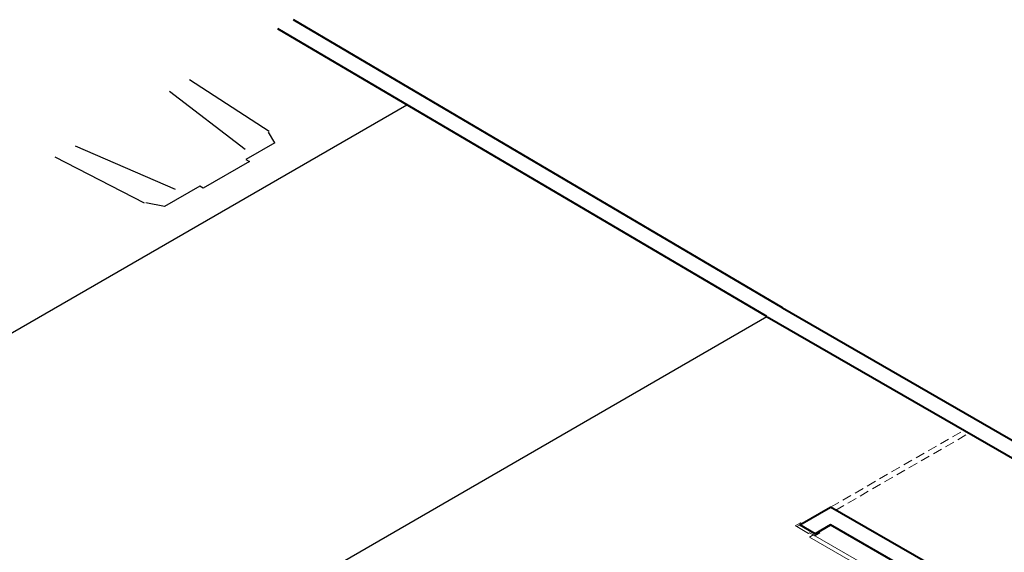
# Model space of a CAD drawing. Header units: millimetres. Extents: x 1946 to 2089, y 4107 to 4191.
# Tile 7 of 12: x 1979 to 2012, y 4173 to 4191. Entities that reach past the tile are written whole.
import ezdxf

# ---------------------------------------------------------------- set-up
doc = ezdxf.new("R2010")
doc.units = ezdxf.units.MM
doc.header["$MEASUREMENT"] = 0
doc.linetypes.add('HIDDEN2', pattern=[0.47625, 0.3175, -0.15875])
for name, color, linetype in [('ARQ-PISO', 8, 'Continuous'), ('EXTERN', 7, 'Continuous'), ('EXTERN-I', 251, 'Continuous')]:
    doc.layers.add(name, color=color, linetype=linetype)
doc.layers.add('MB_ALVENARIA', color=7, linetype='Continuous', lineweight=40)
doc.layers.add('MB_ESQUADRIA', color=7, linetype='Continuous', lineweight=5)

msp = doc.modelspace()

# ---------------------------------------------------------------- linework, layer by layer
at = {"layer": 'ARQ-PISO'}
msp.add_line((1960.466, 4169.917), (1991.97, 4188.106), dxfattribs=at)
msp.add_lwpolyline([(1989.149, 4172.277), (2004.143, 4180.94)], dxfattribs=at)
at = {"layer": 'EXTERN'}
for p, q in [((1987.506, 4186.816), (1986.525, 4186.249)), ((1986.525, 4186.249), (1986.642, 4186.181)), ((1986.642, 4186.181), (1985.085, 4185.282)), ((1984.968, 4185.35), (1983.775, 4184.662)), ((1985.085, 4185.282), (1984.968, 4185.35))]:
    msp.add_line(p, q, dxfattribs=at)
at = {"layer": 'EXTERN-I'}
for p, q in [((1984.623, 4188.953), (1987.317, 4187.205)), ((1983.948, 4188.563), (1986.496, 4186.606)), ((1987.506, 4186.816), (1987.286, 4187.181)), ((1980.749, 4186.716), (1984.139, 4185.246)), ((1983.102, 4184.771), (1980.074, 4186.327)), ((1983.775, 4184.662), (1983.143, 4184.789))]:
    msp.add_line(p, q, dxfattribs=at)
at = {"layer": 'MB_ALVENARIA'}
for p, q in [((2004.668, 4181.237), (1988.134, 4190.98)), ((2004.143, 4180.94), (1987.606, 4190.675)), ((2004.148, 4180.937), (2088.014, 4132.517)), ((2009.5, 4172.647), (2006.296, 4174.497)), ((2008.981, 4172.347), (2006.296, 4173.897))]:
    msp.add_line(p, q, dxfattribs=at)
at = {"layer": 'MB_ALVENARIA', "linetype": 'Continuous'}
msp.add_line((2004.668, 4181.237), (2089.053, 4132.517), dxfattribs=at)
at = {"layer": 'MB_ALVENARIA'}
for points in [[(2005.257, 4173.897), (2006.296, 4174.497)], [(2006.296, 4173.897), (2005.776, 4173.597), (2005.257, 4173.897)], [(2005.776, 4173.597), (2006.296, 4173.897)]]:
    msp.add_lwpolyline(points, dxfattribs=at)
at = {"layer": 'MB_ESQUADRIA'}
for p, q in [((2005.153, 4173.837), (2005.274, 4173.907)), ((2005.153, 4173.837), (2005.274, 4173.907)), ((2005.551, 4173.607), (2005.153, 4173.837)), ((2005.551, 4173.607), (2005.153, 4173.837)), ((2005.586, 4173.627), (2005.551, 4173.607)), ((2005.586, 4173.627), (2005.551, 4173.607)), ((2005.586, 4173.627), (2005.707, 4173.557)), ((2005.586, 4173.627), (2005.707, 4173.557)), ((2005.707, 4173.556), (2005.793, 4173.607)), ((2005.707, 4173.556), (2005.793, 4173.607))]:
    msp.add_line(p, q, dxfattribs=at)
at = {"layer": 'MB_ESQUADRIA', "linetype": 'HIDDEN2'}
for points in [[(2006.296, 4174.497), (2010.799, 4177.097)], [(2006.469, 4174.397), (2010.972, 4176.997)]]:
    msp.add_lwpolyline(points, dxfattribs=at)
at = {"layer": 'MB_ESQUADRIA'}
for points in [[(2005.153, 4173.837), (2005.101, 4173.867), (2005.274, 4173.967), (2005.326, 4173.937), (2005.274, 4173.907)], [(2005.153, 4173.837), (2005.101, 4173.867), (2005.274, 4173.967), (2005.326, 4173.937), (2005.274, 4173.907)], [(2005.586, 4173.486), (2008.357, 4171.886), (2008.478, 4171.956), (2005.707, 4173.556), (2005.586, 4173.486)], [(2005.793, 4173.607), (2005.88, 4173.656), (2005.932, 4173.626), (2005.759, 4173.526), (2005.707, 4173.556), (2005.707, 4173.557)], [(2005.793, 4173.607), (2005.88, 4173.656), (2005.932, 4173.626), (2005.759, 4173.526), (2005.707, 4173.556), (2005.707, 4173.557)]]:
    msp.add_lwpolyline(points, dxfattribs=at)

doc.saveas('drawing.dxf')
